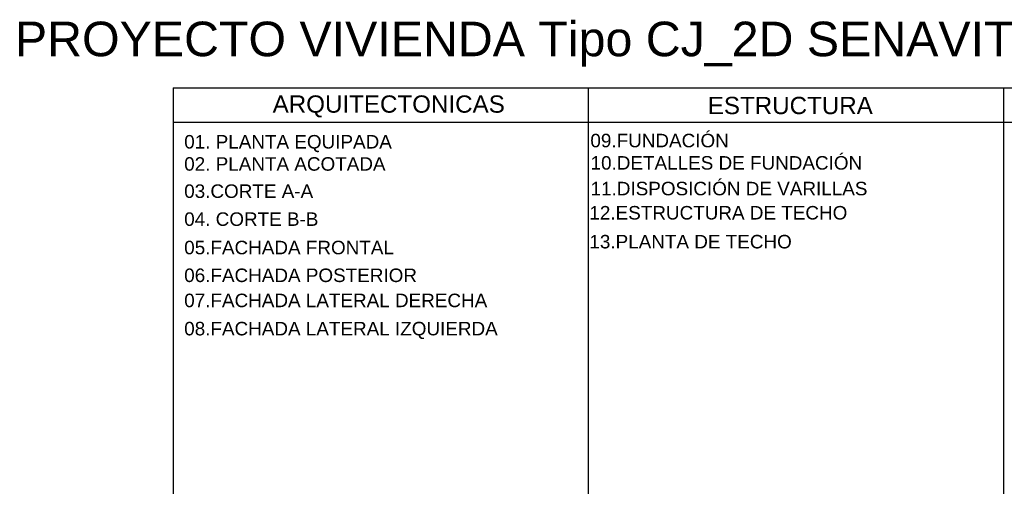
# Model space of a CAD drawing. Header units: millimetres. Extents: x 201 to 840, y 135 to 685.
# Tile 93 of 219: x 294 to 386, y 201 to 244. Entities that reach past the tile are written whole.
import ezdxf

# ---------------------------------------------------------------- set-up
doc = ezdxf.new("R2010")
doc.units = ezdxf.units.MM
doc.layers.add('TEXT', color=4, linetype='Continuous')
doc.styles.add('style10', font='swissel.ttf', dxfattribs={"height": 1.6})

msp = doc.modelspace()

# ---------------------------------------------------------------- linework, layer by layer
at = {"layer": 'TEXT', "color": 1, "ltscale": 0.01}
for p, q in [((308.657, 237.766), (454.894, 237.766)), ((308.657, 237.766), (308.657, 135.419)), ((347.068, 237.766), (347.068, 135.419)), ((308.657, 234.588), (347.068, 234.588)), ((308.657, 234.588), (454.894, 234.588)), ((347.068, 234.588), (385.479, 234.588))]:
    msp.add_line(p, q, dxfattribs=at)
at = {"layer": 'TEXT', "color": 1, "linetype": 'Continuous', "ltscale": 0.01}
for p, q in [((347.068, 237.766), (347.068, 135.419)), ((385.479, 237.766), (385.479, 135.419))]:
    msp.add_line(p, q, dxfattribs=at)

# ---------------------------------------------------------------- texts
at = {"layer": 'TEXT', "ltscale": 0.01, "style": 'style10'}
for s, height, p in [('PROYECTO VIVIENDA Tipo CJ_2D SENAVITAT - 2017       PARA DISCAPACITADOS', 3.2, (294.021, 240.692)), ('ARQUITECTONICAS', 1.6, (317.867, 235.464)), ('ESTRUCTURA', 1.6, (358.127, 235.331)), ('01. PLANTA EQUIPADA', 1.25, (309.683, 232.147)), ('09.FUNDACIÓN ', 1.25, (347.267, 232.261)), ('10.DETALLES DE FUNDACIÓN', 1.25, (347.284, 230.194)), ('02. PLANTA ACOTADA', 1.25, (309.683, 230.095)), ('03.CORTE A-A', 1.25, (309.683, 227.575)), ('11.DISPOSICIÓN DE VARILLAS', 1.25, (347.284, 227.815)), ('04. CORTE B-B', 1.25, (309.683, 224.986)), ('12.ESTRUCTURA DE TECHO', 1.25, (347.174, 225.575)), ('13.PLANTA DE TECHO', 1.25, (347.174, 222.9)), ('05.FACHADA FRONTAL ', 1.25, (309.683, 222.355)), ('06.FACHADA POSTERIOR', 1.25, (309.683, 219.785)), ('07.FACHADA LATERAL DERECHA', 1.25, (309.683, 217.459)), ('08.FACHADA LATERAL IZQUIERDA', 1.25, (309.683, 214.848))]:
    msp.add_text(s, height=height, dxfattribs=at).set_placement(p)

doc.saveas('drawing.dxf')
